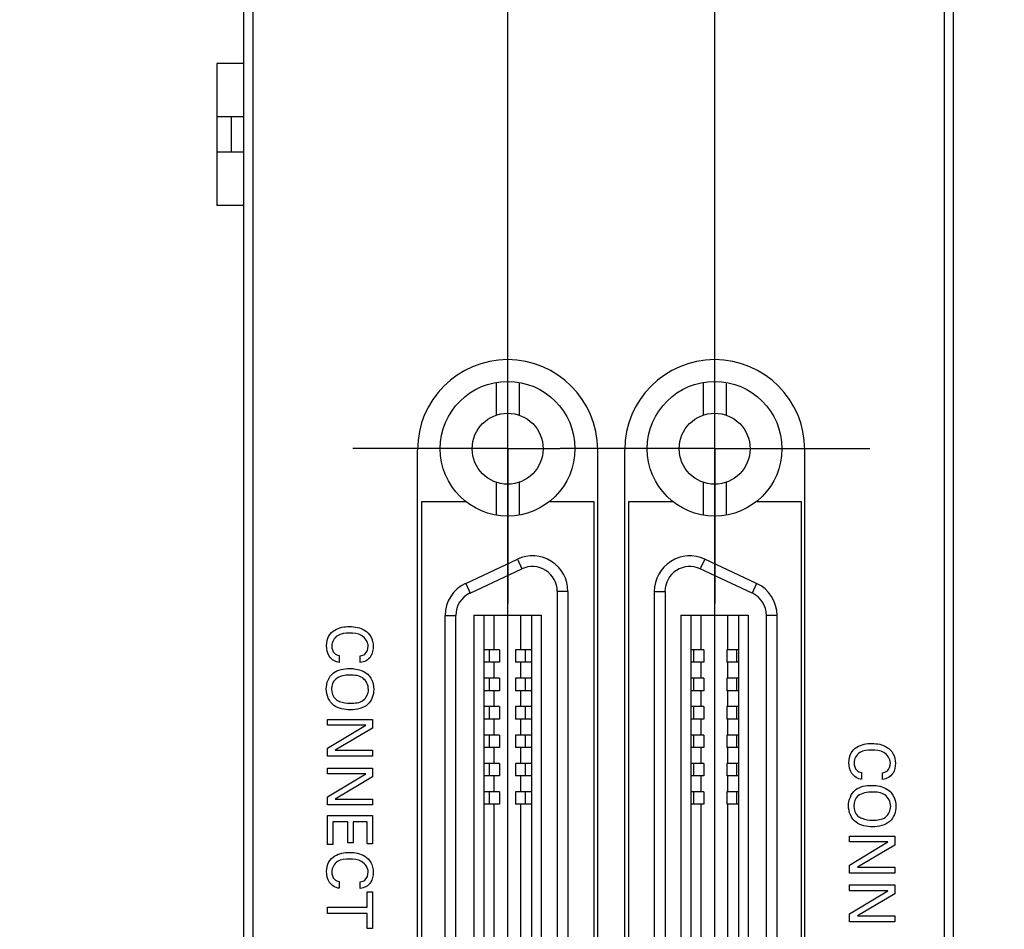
# Model space of a CAD drawing. Header units: inches. Extents: x 0.2 to 16.8, y 0.1 to 10.8.
# Tile 5 of 27: x 2.5 to 3.6, y 5.6 to 6.6. Entities that reach past the tile are written whole.
import ezdxf

# ---------------------------------------------------------------- set-up
doc = ezdxf.new("R2010")
doc.units = ezdxf.units.IN
doc.header["$LTSCALE"] = 0.935
doc.header["$MEASUREMENT"] = 0
doc.linetypes.add('CENTER', pattern=[0.6, 0.375, -0.075, 0.075, -0.075])
doc.layers.get('0').update_dxf_attribs({"linetype": 'CONTINUOUS'})
doc.layers.add('02___PRT_ALL_AXES', color=7, linetype='CONTINUOUS')
doc.layers.add('DIMENSIONS', color=7, linetype='CONTINUOUS')
doc.styles.get("Standard").update_dxf_attribs({"font": 'txt', "width": 0.8})
doc.dimstyles.new('DIMSTYLE_1', dxfattribs={"dimtxt": 0.125, "dimasz": 0.18, "dimexe": 0.125, "dimexo": 0.0625, "dimgap": 0.0625, "dimtad": 0, "dimtih": 1, "dimtoh": 1, "dimzin": 4, "dimdsep": 46, "dimtxsty": 'STANDARD', "dimblk": '_FILLED', "dimblk1": '_FILLED', "dimblk2": '_FILLED', "dimcen": 0.09, "dimadec": 0, "dimazin": 0, "dimtp": 0.001, "dimtm": 0.001, "dimtfac": 1, "dimtofl": 0, "dimtmove": 0, "dimatfit": 3, "dimldrblk": '_FILLED', "dimfxl": 1, "dimtolj": 1, "dimtzin": 4, "dimarcsym": 0})

# ---------------------------------------------------------------- blocks, each defined once
blk = doc.blocks.new('_FILLED')
at = {"color": 0, "linetype": 'BYBLOCK'}
blk.add_solid([(0, 0), (-1, 0.1736), (-1, -0.1736)], dxfattribs=at)
blk = doc.blocks.new('*D1')
at = {"layer": 'DIMENSIONS', "color": 2, "linetype": 'CONTINUOUS'}
for p, q in [((3.0122, 4.6786), (3.0122, 9.4941)), ((3.2422, 4.6786), (3.2422, 9.4941)), ((3.0122, 9.3691), (2.6522, 9.3691)), ((3.2422, 9.3691), (3.4977, 9.3691))]:
    blk.add_line(p, q, dxfattribs=at)
at = {"layer": 'DIMENSIONS', "color": 2, "linetype": 'CONTINUOUS', "xscale": 0.18, "yscale": 0.18, "zscale": 0.18}
blk.add_blockref('_FILLED', (3.0122, 9.3691), dxfattribs=at)
at = {"layer": 'DIMENSIONS', "color": 2, "linetype": 'CONTINUOUS', "xscale": 0.18, "yscale": 0.18, "zscale": 0.18, "rotation": 180}
blk.add_blockref('_FILLED', (3.2422, 9.3691), dxfattribs=at)
at = {"layer": 'DIMENSIONS', "color": 2, "linetype": 'CONTINUOUS', "insert": (3.5602, 9.4316), "char_height": 0.125, "width": 0.925, "attachment_point": 1, "line_spacing_factor": 0.9}
blk.add_mtext('.23{\\Ftxt.shx;\\W1.000000;\\H0.125000; }[5.8]', dxfattribs=at)
blk = doc.blocks.new('*D4')
at = {"layer": 'DIMENSIONS', "color": 2, "linetype": 'CONTINUOUS'}
for p, q in [((2.8011, 8.4971), (1.8141, 8.4971)), ((1.9391, 8.4971), (1.9391, 7.0525)), ((1.9391, 5.3578), (1.9391, 6.8025)), ((2.892, 5.3578), (1.8141, 5.3578))]:
    blk.add_line(p, q, dxfattribs=at)
at = {"layer": 'DIMENSIONS', "color": 2, "linetype": 'CONTINUOUS', "xscale": 0.18, "yscale": 0.18, "zscale": 0.18}
for p, rotation in [((1.9391, 8.4971), 90), ((1.9391, 5.3578), 270)]:
    blk.add_blockref('_FILLED', p, dxfattribs=dict(at, rotation=rotation))
at = {"layer": 'DIMENSIONS', "color": 2, "linetype": 'CONTINUOUS', "insert": (1.9391, 6.99), "char_height": 0.125, "width": 1.125, "attachment_point": 2, "line_spacing_factor": 0.9}
blk.add_mtext('3.14{\\Ftxt.shx;\\W1.000000;\\H0.125000; }[79.7]', dxfattribs=at)

msp = doc.modelspace()

# ---------------------------------------------------------------- linework, layer by layer
at = {"color": 7, "linetype": 'CONTINUOUS'}
for p, q in [((2.7192, 3.4814), (2.7192, 8.6191)), ((3.5072, 3.4814), (3.5072, 8.6191)), ((2.7292, 8.5891), (2.7292, 4.5191)), ((3.4972, 4.5191), (3.4972, 8.5891)), ((2.6891, 6.5275), (2.6891, 6.37)), ((2.7192, 6.5275), (2.6891, 6.5275)), ((2.7192, 6.4685), (2.6891, 6.4685)), ((2.7049, 6.4685), (2.7049, 6.4291)), ((2.7192, 6.4291), (2.6891, 6.4291)), ((2.7192, 6.37), (2.6891, 6.37)), ((2.9992, 6.1736), (2.9992, 6.1372)), ((3.0247, 6.1736), (3.0247, 6.1372)), ((3.2291, 6.1736), (3.2291, 6.1372)), ((3.2547, 6.1736), (3.2547, 6.1372)), ((2.912, 4.6138), (2.912, 6.0988)), ((3.112, 4.6138), (3.112, 6.0988)), ((3.142, 4.6138), (3.142, 6.0988)), ((3.342, 4.6138), (3.342, 6.0988)), ((2.9992, 6.0627), (2.9992, 6.0262)), ((3.0247, 6.0627), (3.0247, 6.0262)), ((3.2291, 6.0627), (3.2291, 6.0262)), ((3.2547, 6.0627), (3.2547, 6.0262)), ((2.9654, 5.9504), (3.0229, 5.9772)), ((3.0229, 5.9772), (3.0279, 5.9665)), ((3.231, 5.9772), (3.226, 5.9665)), ((3.2884, 5.9504), (3.231, 5.9772)), ((2.9704, 5.9396), (3.0279, 5.9665)), ((3.2834, 5.9396), (3.226, 5.9665)), ((2.9654, 5.9504), (2.9704, 5.9396)), ((3.2884, 5.9504), (3.2834, 5.9396)), ((3.0671, 5.9415), (3.0671, 4.7742)), ((3.0789, 5.9415), (3.0671, 5.9415)), ((3.0789, 5.9415), (3.0789, 4.7742)), ((3.1749, 5.9415), (3.1868, 5.9415)), ((3.1749, 5.9415), (3.1749, 4.7742)), ((3.1868, 5.9415), (3.1868, 4.7742)), ((2.9427, 4.801), (2.9427, 5.9147)), ((2.9427, 5.9147), (2.9545, 5.9147)), ((2.9545, 4.801), (2.9545, 5.9147)), ((2.9746, 5.9149), (2.9746, 4.8007)), ((2.9746, 5.9149), (3.0494, 5.9149)), ((2.9854, 5.9149), (2.9854, 4.8007)), ((2.9972, 5.8765), (2.9972, 5.9149)), ((3.0267, 5.8765), (3.0267, 5.9149)), ((3.0385, 5.9149), (3.0385, 4.8007)), ((3.0494, 5.9149), (3.0494, 4.8007)), ((3.2045, 5.9149), (3.2793, 5.9149)), ((3.2045, 5.9149), (3.2045, 4.8007)), ((3.2153, 5.9149), (3.2153, 4.8007)), ((3.2271, 5.8765), (3.2271, 5.9149)), ((3.2566, 5.8765), (3.2566, 5.9149)), ((3.2684, 5.9149), (3.2684, 4.8007)), ((3.2793, 5.9149), (3.2793, 4.8007)), ((3.3112, 5.9147), (3.2994, 5.9147)), ((3.2994, 4.801), (3.2994, 5.9147)), ((3.3112, 4.801), (3.3112, 5.9147)), ((3.003, 5.8765), (2.9854, 5.8765)), ((2.9919, 5.8627), (2.9919, 5.8765)), ((3.003, 5.8765), (3.003, 5.8627)), ((3.0385, 5.8765), (3.0207, 5.8765)), ((3.0207, 5.8765), (3.0207, 5.8627)), ((3.0318, 5.8627), (3.0318, 5.8765)), ((3.2299, 5.8765), (3.2153, 5.8765)), ((3.2188, 5.8627), (3.2188, 5.8765)), ((3.2299, 5.8765), (3.2299, 5.8627)), ((3.2684, 5.8765), (3.2555, 5.8765)), ((3.2555, 5.8765), (3.2555, 5.8627)), ((3.2665, 5.8627), (3.2665, 5.8765)), ((3.003, 5.8627), (2.9854, 5.8627)), ((2.9972, 5.845), (2.9972, 5.8627)), ((3.0385, 5.8627), (3.0207, 5.8627)), ((3.0267, 5.845), (3.0267, 5.8627)), ((3.2299, 5.8627), (3.2153, 5.8627)), ((3.2271, 5.845), (3.2271, 5.8627)), ((3.2684, 5.8627), (3.2555, 5.8627)), ((3.2566, 5.845), (3.2566, 5.8627)), ((3.0031, 5.845), (2.9854, 5.845)), ((2.992, 5.8312), (2.992, 5.845)), ((3.0031, 5.845), (3.0031, 5.8312)), ((3.0385, 5.845), (3.0208, 5.845)), ((3.0208, 5.845), (3.0208, 5.8312)), ((3.0319, 5.8312), (3.0319, 5.845)), ((3.2299, 5.845), (3.2153, 5.845)), ((3.2188, 5.8312), (3.2188, 5.845)), ((3.2299, 5.845), (3.2299, 5.8312)), ((3.2684, 5.845), (3.2555, 5.845)), ((3.2555, 5.845), (3.2555, 5.8312)), ((3.2665, 5.8312), (3.2665, 5.845)), ((3.0031, 5.8312), (2.9854, 5.8312)), ((2.9972, 5.8135), (2.9972, 5.8312)), ((3.0385, 5.8312), (3.0208, 5.8312)), ((3.0267, 5.8135), (3.0267, 5.8312)), ((3.2299, 5.8312), (3.2153, 5.8312)), ((3.2271, 5.8135), (3.2271, 5.8312)), ((3.2684, 5.8312), (3.2555, 5.8312)), ((3.2566, 5.8135), (3.2566, 5.8312)), ((3.003, 5.8135), (2.9854, 5.8135)), ((2.9919, 5.7997), (2.9919, 5.8135)), ((3.003, 5.8135), (3.003, 5.7997)), ((3.0385, 5.8135), (3.0207, 5.8135)), ((3.0207, 5.8135), (3.0207, 5.7997)), ((3.0318, 5.7997), (3.0318, 5.8135)), ((3.2299, 5.8135), (3.2153, 5.8135)), ((3.2188, 5.7997), (3.2188, 5.8135)), ((3.2299, 5.8135), (3.2299, 5.7997)), ((3.2684, 5.8135), (3.2555, 5.8135)), ((3.2555, 5.8135), (3.2555, 5.7997)), ((3.2665, 5.7997), (3.2665, 5.8135)), ((3.003, 5.7997), (2.9854, 5.7997)), ((2.9972, 5.782), (2.9972, 5.7997)), ((3.0385, 5.7997), (3.0207, 5.7997)), ((3.0267, 5.782), (3.0267, 5.7997)), ((3.2299, 5.7997), (3.2153, 5.7997)), ((3.2271, 5.782), (3.2271, 5.7997)), ((3.2684, 5.7997), (3.2555, 5.7997)), ((3.2566, 5.782), (3.2566, 5.7997)), ((3.0031, 5.782), (2.9854, 5.782)), ((2.992, 5.7682), (2.992, 5.782)), ((3.0031, 5.782), (3.0031, 5.7682)), ((3.0385, 5.782), (3.0208, 5.782)), ((3.0208, 5.782), (3.0208, 5.7682)), ((3.0319, 5.7682), (3.0319, 5.782)), ((3.2299, 5.782), (3.2153, 5.782)), ((3.2188, 5.7682), (3.2188, 5.782)), ((3.2299, 5.782), (3.2299, 5.7682)), ((3.2684, 5.782), (3.2555, 5.782)), ((3.2555, 5.782), (3.2555, 5.7682)), ((3.2665, 5.7682), (3.2665, 5.782)), ((3.0031, 5.7682), (2.9854, 5.7682)), ((2.9972, 5.7505), (2.9972, 5.7682)), ((3.0385, 5.7682), (3.0208, 5.7682)), ((3.0267, 5.7505), (3.0267, 5.7682)), ((3.2299, 5.7682), (3.2153, 5.7682)), ((3.2271, 5.7505), (3.2271, 5.7682)), ((3.2684, 5.7682), (3.2555, 5.7682)), ((3.2566, 5.7505), (3.2566, 5.7682)), ((3.003, 5.7505), (2.9854, 5.7505)), ((2.9919, 5.7367), (2.9919, 5.7505)), ((3.003, 5.7505), (3.003, 5.7367)), ((3.0385, 5.7505), (3.0207, 5.7505)), ((3.0207, 5.7505), (3.0207, 5.7367)), ((3.0318, 5.7367), (3.0318, 5.7505)), ((3.2299, 5.7505), (3.2153, 5.7505)), ((3.2188, 5.7367), (3.2188, 5.7505)), ((3.2299, 5.7505), (3.2299, 5.7367)), ((3.2684, 5.7505), (3.2555, 5.7505)), ((3.2555, 5.7505), (3.2555, 5.7367)), ((3.2665, 5.7367), (3.2665, 5.7505)), ((3.003, 5.7367), (2.9854, 5.7367)), ((2.9972, 5.719), (2.9972, 5.7367)), ((3.0385, 5.7367), (3.0207, 5.7367)), ((3.0267, 5.719), (3.0267, 5.7367)), ((3.2299, 5.7367), (3.2153, 5.7367)), ((3.2271, 5.719), (3.2271, 5.7367)), ((3.2684, 5.7367), (3.2555, 5.7367)), ((3.2566, 5.719), (3.2566, 5.7367)), ((3.0031, 5.719), (2.9854, 5.719)), ((2.992, 5.7053), (2.992, 5.719)), ((3.0031, 5.719), (3.0031, 5.7053)), ((3.0385, 5.719), (3.0208, 5.719)), ((3.0208, 5.719), (3.0208, 5.7053)), ((3.0319, 5.7053), (3.0319, 5.719)), ((3.2299, 5.719), (3.2153, 5.719)), ((3.2188, 5.7053), (3.2188, 5.719)), ((3.2299, 5.719), (3.2299, 5.7053)), ((3.2684, 5.719), (3.2555, 5.719)), ((3.2555, 5.719), (3.2555, 5.7053)), ((3.2665, 5.7053), (3.2665, 5.719)), ((3.0031, 5.7053), (2.9854, 5.7053)), ((2.9972, 5.0104), (2.9972, 5.7053)), ((3.0385, 5.7053), (3.0208, 5.7053)), ((3.0267, 5.0104), (3.0267, 5.7053)), ((3.2299, 5.7053), (3.2153, 5.7053)), ((3.2271, 5.0104), (3.2271, 5.7053)), ((3.2684, 5.7053), (3.2555, 5.7053)), ((3.2566, 5.0104), (3.2566, 5.7053))]:
    msp.add_line(p, q, dxfattribs=at)
at = {"color": 40, "linetype": 'CONTINUOUS'}
for p, q in [((2.825, 5.8702), (2.825, 5.8626)), ((2.8484, 5.8625), (2.8484, 5.8699)), ((2.8118, 5.793), (2.8118, 5.7993)), ((2.8118, 5.7993), (2.862, 5.7993)), ((2.862, 5.7993), (2.862, 5.7896)), ((2.8544, 5.793), (2.8118, 5.793)), ((2.8118, 5.7675), (2.8544, 5.793)), ((2.862, 5.7896), (2.8205, 5.765)), ((2.8118, 5.7586), (2.8118, 5.7675)), ((2.8205, 5.765), (2.862, 5.765)), ((2.862, 5.765), (2.862, 5.7586)), ((2.862, 5.7586), (2.8118, 5.7586)), ((2.8118, 5.7389), (2.8118, 5.7453)), ((2.8118, 5.7453), (2.862, 5.7453)), ((2.862, 5.7453), (2.862, 5.7356)), ((2.8544, 5.7389), (2.8118, 5.7389)), ((2.8118, 5.7134), (2.8544, 5.7389)), ((2.862, 5.7356), (2.8205, 5.7109)), ((3.405, 5.7404), (3.405, 5.7328)), ((3.4284, 5.7326), (3.4284, 5.7401)), ((2.8118, 5.7046), (2.8118, 5.7134)), ((2.8205, 5.7109), (2.862, 5.7109)), ((2.862, 5.7109), (2.862, 5.7046)), ((2.862, 5.7046), (2.8118, 5.7046)), ((2.8118, 5.6926), (2.862, 5.6926)), ((2.8118, 5.6605), (2.8118, 5.6926)), ((2.862, 5.6926), (2.862, 5.6611)), ((2.8346, 5.6856), (2.8179, 5.6856)), ((2.8179, 5.6856), (2.8179, 5.6605)), ((2.8346, 5.6623), (2.8346, 5.6856)), ((2.8561, 5.6856), (2.8404, 5.6856)), ((2.8404, 5.6856), (2.8404, 5.6623)), ((2.8561, 5.6611), (2.8561, 5.6856)), ((3.3917, 5.6695), (3.4419, 5.6695)), ((3.3917, 5.6632), (3.3917, 5.6695)), ((3.4419, 5.6695), (3.4419, 5.6598)), ((2.8179, 5.6605), (2.8118, 5.6605)), ((2.8404, 5.6623), (2.8346, 5.6623)), ((2.862, 5.6611), (2.8561, 5.6611)), ((3.4344, 5.6632), (3.3917, 5.6632)), ((3.3917, 5.6376), (3.4344, 5.6632)), ((3.4419, 5.6598), (3.4004, 5.6351)), ((3.3917, 5.6287), (3.3917, 5.6376)), ((3.4004, 5.6351), (3.4419, 5.6351)), ((3.4419, 5.6351), (3.4419, 5.6287)), ((3.4419, 5.6287), (3.3917, 5.6287)), ((2.825, 5.6194), (2.825, 5.6118)), ((2.8484, 5.6116), (2.8484, 5.6191)), ((3.3917, 5.6155), (3.4419, 5.6155)), ((3.3917, 5.6091), (3.3917, 5.6155)), ((3.4419, 5.6155), (3.4419, 5.6058)), ((2.8561, 5.6077), (2.862, 5.6077)), ((2.8561, 5.5908), (2.8561, 5.6077)), ((2.862, 5.6077), (2.862, 5.5671)), ((3.4344, 5.6091), (3.3917, 5.6091)), ((3.3917, 5.5836), (3.4344, 5.6091)), ((3.4419, 5.6058), (3.4004, 5.5811)), ((2.8118, 5.5908), (2.8561, 5.5908)), ((2.8118, 5.5839), (2.8118, 5.5908)), ((2.8561, 5.5839), (2.8118, 5.5839)), ((2.8561, 5.5671), (2.8561, 5.5839)), ((3.3917, 5.5747), (3.3917, 5.5836)), ((3.4004, 5.5811), (3.4419, 5.5811)), ((3.4419, 5.5811), (3.4419, 5.5747)), ((2.862, 5.5671), (2.8561, 5.5671)), ((3.4419, 5.5747), (3.3917, 5.5747))]:
    msp.add_line(p, q, dxfattribs=at)
at = {"color": 7, "linetype": 'CONTINUOUS'}
for centre, radius in [((3.012, 6.0999), 0.0748), ((3.2419, 6.0999), 0.0748), ((3.012, 6.0999), 0.0394), ((3.2419, 6.0999), 0.0394)]:
    msp.add_circle(centre, radius, dxfattribs=at)
for centre, radius, start, end in [((3.012, 6.0988), 0.1, 0, 180), ((3.242, 6.0988), 0.1, 0, 180), ((3.0395, 5.9415), 0.0394, 0, 115), ((3.2143, 5.9415), 0.0394, 65, 180), ((3.0395, 5.9415), 0.0276, 0, 115), ((3.2143, 5.9415), 0.0276, 65, 180), ((2.982, 5.9147), 0.0394, 115, 180), ((3.2718, 5.9147), 0.0394, 0, 65), ((2.982, 5.9147), 0.0276, 115, 180), ((3.2718, 5.9147), 0.0276, 0, 65)]:
    msp.add_arc(centre, radius, start, end, dxfattribs=at)
at = {"color": 40, "linetype": 'CONTINUOUS'}
for points, knots in [([(2.811, 5.8814), (2.811, 5.885), (2.8123, 5.8921), (2.8216, 5.901), (2.8307, 5.9024), (2.8363, 5.9024)], [0, 0, 0, 0, 0.299595, 0.545634, 1, 1, 1, 1]), ([(2.8364, 5.895), (2.8318, 5.895), (2.8221, 5.8946), (2.8167, 5.8852), (2.8167, 5.8808)], [0, 0, 0, 0, 0.512375, 1, 1, 1, 1]), ([(2.8363, 5.9024), (2.8422, 5.9024), (2.8517, 5.9008), (2.8613, 5.8914), (2.8627, 5.8842), (2.8627, 5.8805)], [0, 0, 0, 0, 0.460608, 0.705792, 1, 1, 1, 1]), ([(2.8571, 5.8807), (2.8571, 5.8853), (2.8507, 5.8947), (2.841, 5.895), (2.8364, 5.895)], [0, 0, 0, 0, 0.499836, 1, 1, 1, 1]), ([(2.825, 5.8626), (2.8208, 5.863), (2.8126, 5.8683), (2.811, 5.8771), (2.811, 5.8814)], [0, 0, 0, 0, 0.497623, 1, 1, 1, 1]), ([(2.8484, 5.8699), (2.8502, 5.8702), (2.8553, 5.8717), (2.8571, 5.8775), (2.8571, 5.8807)], [0, 0, 0, 0, 0.355953, 1, 1, 1, 1]), ([(2.8627, 5.8805), (2.8627, 5.8766), (2.8613, 5.8677), (2.8528, 5.8628), (2.8484, 5.8625)], [0, 0, 0, 0, 0.469199, 1, 1, 1, 1]), ([(2.8106, 5.8332), (2.8106, 5.8396), (2.8161, 5.8538), (2.8303, 5.8558), (2.8365, 5.8558)], [0, 0, 0, 0, 0.507889, 1, 1, 1, 1]), ([(2.8365, 5.8558), (2.8381, 5.8558), (2.8451, 5.8555), (2.8525, 5.8531), (2.8566, 5.8494)], [0, 0, 0, 0, 0.221553, 1, 1, 1, 1]), ([(2.8574, 5.8325), (2.8574, 5.8373), (2.8524, 5.8478), (2.8418, 5.8485), (2.8369, 5.8485)], [0, 0, 0, 0, 0.496521, 1, 1, 1, 1]), ([(2.8566, 5.8494), (2.8579, 5.8482), (2.8618, 5.8434), (2.8633, 5.837), (2.8633, 5.8326)], [0, 0, 0, 0, 0.292863, 1, 1, 1, 1]), ([(2.8374, 5.81), (2.831, 5.81), (2.8166, 5.812), (2.8106, 5.8265), (2.8106, 5.8332)], [0, 0, 0, 0, 0.485966, 1, 1, 1, 1]), ([(2.8633, 5.8326), (2.8633, 5.8267), (2.8585, 5.8127), (2.8441, 5.81), (2.8374, 5.81)], [0, 0, 0, 0, 0.46722, 1, 1, 1, 1]), ([(2.8374, 5.8173), (2.8423, 5.8173), (2.8528, 5.818), (2.8574, 5.8281), (2.8574, 5.8325)], [0, 0, 0, 0, 0.525932, 1, 1, 1, 1]), ([(2.8211, 5.8218), (2.8223, 5.8208), (2.8274, 5.818), (2.8333, 5.8173), (2.8374, 5.8173)], [0, 0, 0, 0, 0.282033, 1, 1, 1, 1]), ([(3.391, 5.7515), (3.391, 5.7552), (3.3923, 5.7622), (3.4016, 5.7711), (3.4107, 5.7726), (3.4163, 5.7726)], [0, 0, 0, 0, 0.299601, 0.545638, 1, 1, 1, 1]), ([(3.4164, 5.7652), (3.4118, 5.7652), (3.4021, 5.7648), (3.3967, 5.7553), (3.3967, 5.751)], [0, 0, 0, 0, 0.51227, 1, 1, 1, 1]), ([(3.4163, 5.7726), (3.4222, 5.7726), (3.4317, 5.7709), (3.4412, 5.7616), (3.4426, 5.7544), (3.4426, 5.7506)], [0, 0, 0, 0, 0.460627, 0.705807, 1, 1, 1, 1]), ([(3.4371, 5.7509), (3.4371, 5.7555), (3.4307, 5.7648), (3.4209, 5.7652), (3.4164, 5.7652)], [0, 0, 0, 0, 0.499854, 1, 1, 1, 1]), ([(3.405, 5.7328), (3.4008, 5.7332), (3.3926, 5.7384), (3.391, 5.7473), (3.391, 5.7515)], [0, 0, 0, 0, 0.497613, 1, 1, 1, 1]), ([(3.4284, 5.7401), (3.4301, 5.7404), (3.4353, 5.7419), (3.4371, 5.7477), (3.4371, 5.7509)], [0, 0, 0, 0, 0.355973, 1, 1, 1, 1]), ([(3.4426, 5.7506), (3.4426, 5.7468), (3.4413, 5.7379), (3.4328, 5.733), (3.4284, 5.7326)], [0, 0, 0, 0, 0.468904, 1, 1, 1, 1]), ([(3.3906, 5.7034), (3.3906, 5.7098), (3.396, 5.724), (3.4102, 5.726), (3.4165, 5.726)], [0, 0, 0, 0, 0.507739, 1, 1, 1, 1]), ([(3.4165, 5.726), (3.4181, 5.726), (3.4251, 5.7257), (3.4325, 5.7233), (3.4365, 5.7196)], [0, 0, 0, 0, 0.221543, 1, 1, 1, 1]), ([(3.4365, 5.7196), (3.4378, 5.7183), (3.4418, 5.7135), (3.4433, 5.7071), (3.4433, 5.7028)], [0, 0, 0, 0, 0.292876, 1, 1, 1, 1]), ([(3.4374, 5.7027), (3.4374, 5.7075), (3.4324, 5.718), (3.4217, 5.7187), (3.4169, 5.7187)], [0, 0, 0, 0, 0.496519, 1, 1, 1, 1]), ([(3.4173, 5.6801), (3.411, 5.6801), (3.3965, 5.6822), (3.3906, 5.6966), (3.3906, 5.7034)], [0, 0, 0, 0, 0.485828, 1, 1, 1, 1]), ([(3.4433, 5.7028), (3.4433, 5.6969), (3.4384, 5.6829), (3.4241, 5.6801), (3.4173, 5.6801)], [0, 0, 0, 0, 0.467129, 1, 1, 1, 1]), ([(3.4174, 5.6875), (3.4223, 5.6875), (3.4327, 5.6881), (3.4374, 5.6983), (3.4374, 5.7027)], [0, 0, 0, 0, 0.526024, 1, 1, 1, 1]), ([(3.4011, 5.692), (3.4023, 5.691), (3.4074, 5.6882), (3.4133, 5.6875), (3.4174, 5.6875)], [0, 0, 0, 0, 0.282049, 1, 1, 1, 1]), ([(2.811, 5.6305), (2.811, 5.6342), (2.8123, 5.6412), (2.8216, 5.6501), (2.8307, 5.6516), (2.8363, 5.6516)], [0, 0, 0, 0, 0.299595, 0.545591, 1, 1, 1, 1]), ([(2.8364, 5.6442), (2.8318, 5.6442), (2.8221, 5.6438), (2.8167, 5.6343), (2.8167, 5.63)], [0, 0, 0, 0, 0.512197, 1, 1, 1, 1]), ([(2.8363, 5.6516), (2.8422, 5.6516), (2.8517, 5.6499), (2.8613, 5.6406), (2.8627, 5.6334), (2.8627, 5.6296)], [0, 0, 0, 0, 0.46054, 0.705686, 1, 1, 1, 1]), ([(2.8571, 5.6299), (2.8571, 5.6345), (2.8507, 5.6438), (2.841, 5.6442), (2.8364, 5.6442)], [0, 0, 0, 0, 0.499846, 1, 1, 1, 1]), ([(2.825, 5.6118), (2.8208, 5.6122), (2.8126, 5.6174), (2.811, 5.6263), (2.811, 5.6305)], [0, 0, 0, 0, 0.497469, 1, 1, 1, 1]), ([(2.8484, 5.6191), (2.8502, 5.6193), (2.8553, 5.6209), (2.8571, 5.6267), (2.8571, 5.6299)], [0, 0, 0, 0, 0.355585, 1, 1, 1, 1]), ([(2.8627, 5.6296), (2.8627, 5.6257), (2.8613, 5.6169), (2.8528, 5.612), (2.8484, 5.6116)], [0, 0, 0, 0, 0.468995, 1, 1, 1, 1])]:
    msp.add_open_spline(points, degree=3, knots=knots, dxfattribs=at)
for points in [[(2.8167, 5.8808), (2.8167, 5.8779), (2.8176, 5.8747), (2.8197, 5.8727)], [(2.8197, 5.8727), (2.8211, 5.8714), (2.8231, 5.8706), (2.825, 5.8702)], [(2.8211, 5.8441), (2.818, 5.8416), (2.8165, 5.837), (2.8165, 5.833)], [(2.8369, 5.8485), (2.8315, 5.8485), (2.8254, 5.8475), (2.8211, 5.8441)], [(2.8165, 5.833), (2.8165, 5.829), (2.818, 5.8244), (2.8211, 5.8218)], [(3.3967, 5.751), (3.3967, 5.7481), (3.3976, 5.7449), (3.3997, 5.7429)], [(3.3997, 5.7429), (3.4011, 5.7415), (3.403, 5.7408), (3.405, 5.7404)], [(3.4011, 5.7143), (3.3979, 5.7118), (3.3965, 5.7072), (3.3965, 5.7031)], [(3.4169, 5.7187), (3.4114, 5.7187), (3.4053, 5.7177), (3.4011, 5.7143)], [(3.3965, 5.7031), (3.3965, 5.6991), (3.398, 5.6946), (3.4011, 5.692)], [(2.8167, 5.63), (2.8167, 5.6271), (2.8176, 5.6239), (2.8197, 5.6218)], [(2.8197, 5.6218), (2.8211, 5.6205), (2.8231, 5.6197), (2.825, 5.6194)]]:
    msp.add_open_spline(points, degree=3, dxfattribs=at)
at = {"layer": '02___PRT_ALL_AXES', "color": 7, "linetype": 'CENTER'}
for p, q in [((3.0122, 6.1001), (3.0122, 6.2721)), ((3.2422, 6.1001), (3.2422, 6.2721)), ((3.0122, 6.1001), (2.8402, 6.1001)), ((3.0122, 6.1001), (3.0122, 5.9281)), ((3.0122, 6.1001), (3.0702, 6.1001)), ((3.2422, 6.1001), (3.0702, 6.1001)), ((3.2422, 6.1001), (3.2422, 5.9281)), ((3.2422, 6.1001), (3.4142, 6.1001))]:
    msp.add_line(p, q, dxfattribs=at)
at = {"layer": '02___PRT_ALL_AXES', "color": 7, "linetype": 'CONTINUOUS'}
for p, q in [((2.9162, 6.0411), (2.9162, 4.6751)), ((2.9652, 6.0411), (2.9162, 6.0411)), ((3.0592, 6.0411), (3.0592, 6.0419)), ((3.1082, 6.0411), (3.0592, 6.0411)), ((3.1082, 4.6751), (3.1082, 6.0411)), ((3.1952, 6.0411), (3.1462, 6.0411)), ((3.1462, 6.0411), (3.1462, 4.6751)), ((3.2892, 6.0411), (3.2892, 6.042)), ((3.3382, 6.0411), (3.2892, 6.0411)), ((3.3382, 4.6751), (3.3382, 6.0411))]:
    msp.add_line(p, q, dxfattribs=at)

# ---------------------------------------------------------------- dimensions: what is measured, and where the dimension line sits
at = {"layer": 'DIMENSIONS', "color": 2, "linetype": 'CONTINUOUS'}
dim = msp.add_linear_dim(base=(3.2422, 9.3691), p1=(3.0122, 4.6161), p2=(3.2422, 4.6161), dimstyle='DIMSTYLE_1', dxfattribs=at)
dim.commit()
dim.dimension.update_dxf_attribs({"geometry": '*D1', "text_midpoint": (4.0227, 9.3691), "dimtype": 160})
dim = msp.add_linear_dim(base=(1.9391, 5.3578), p1=(2.8636, 8.4971), p2=(2.9545, 5.3578), angle=270, dimstyle='DIMSTYLE_1', dxfattribs=at)
dim.commit()
dim.dimension.update_dxf_attribs({"geometry": '*D4', "text_midpoint": (1.9391, 6.9275), "dimtype": 160})

doc.saveas('drawing.dxf')
